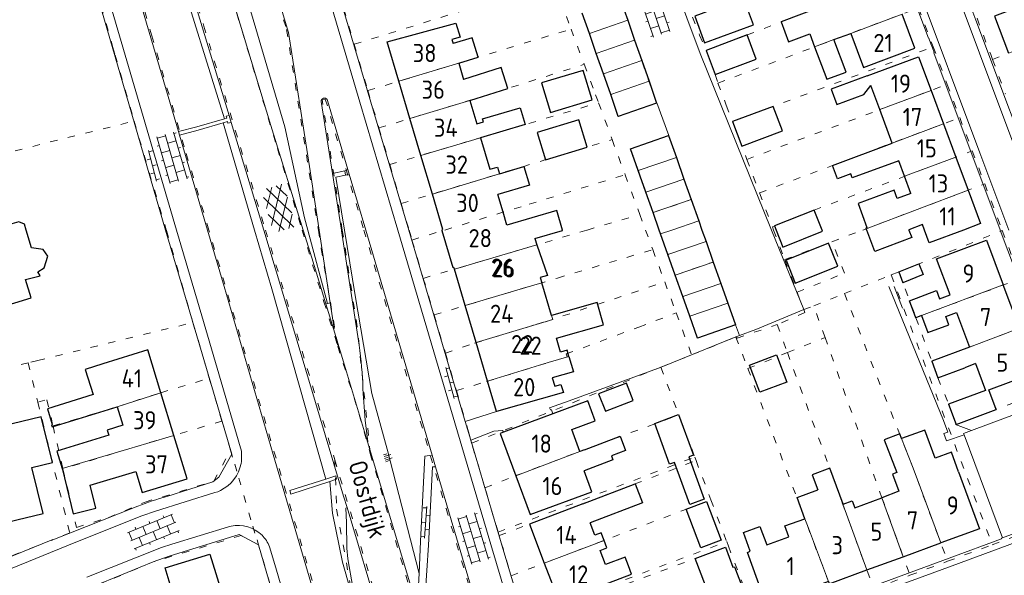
# Model space of a CAD drawing. Header units: metres. Extents: x 64961 to 73789, y 403835 to 410663.
# Tile 62 of 135: x 70460 to 70596, y 403952 to 404029. Entities that reach past the tile are written whole.
import ezdxf

# ---------------------------------------------------------------- set-up
doc = ezdxf.new("R2010")
doc.units = ezdxf.units.M
doc.linetypes.add('PERCEELGRENS', pattern=[2.5, 1, -1.5])
for name, color, linetype, lineweight in [('B-GEO-OG-GEBOUW_bijgebouw-G', 2, 'Continuous', 25), ('B-GEO-OG-GEBOUW_hoofdgebouw-G', 2, 'Continuous', 25), ('B-GEO-OG-GEBOUW_huisnr-T', 6, 'Continuous', 25), ('B-GEO-OG-GRENS_perceel-G', 253, 'PERCEELGRENS', 0), ('B-GEO-OG-HEK-G', 253, 'WZE_AFRASTERING', 0), ('B-GEO-OG-OVLIJNOBJ-G', 253, 'Continuous', 0), ('B-GEO-OG-STRAATNAAM-T', 7, 'Continuous', 35), ('B-GEO-OG-TALUD-S', 253, 'Continuous', 0), ('B-GEO-OG-TUSSENMUUR-G', 253, 'Continuous', 0), ('B-GEO-OG-VERH_gesl-S', 253, 'Continuous', 0), ('B-GEO-OG-VERH_kant-G', 253, 'Continuous', 0), ('B-GEO-OG-VERH_kntgesl-G', 253, 'Continuous', 0), ('B-GEO-OG-VERH_kntopen-G', 253, 'Continuous', 0), ('B-GEO-OG-VERH_knttegelpad-G', 253, 'Continuous', 0), ('B-GEO-OG-VERH_open-S', 253, 'Continuous', 0), ('T22', 7, 'Continuous', 0)]:
    doc.layers.add(name, color=color, linetype=linetype, lineweight=lineweight)
doc.styles.add('isocp', font='isocp.shx')
doc.linetypes.add('WZE_AFRASTERING', pattern='A,9,-1.72,[205,WZE.shx,S=0.155,R=0,X=0,Y=0],-3.28', length=14)

# ---------------------------------------------------------------- blocks, each defined once
blk = doc.blocks.new('S024')
at = {"color": 0}
for p, q in [((1.25, 1.5), (1.25, 1.2)), ((3.35, 1.5), (3.35, 1.2)), ((5.45, 1.5), (5.45, 1.2)), ((0, 1.2), (6.7, 1.2)), ((0, 0), (6.7, 0)), ((0.2, 1.2), (0.2, 0)), ((1.25, 0), (1.25, -1.2)), ((2.3, 1.2), (2.3, 0)), ((3.35, 0), (3.35, -1.2)), ((4.4, 1.2), (4.4, 0)), ((5.45, 0), (5.45, -1.2)), ((6.5, 1.2), (6.5, 0)), ((0, -1.2), (6.7, -1.2)), ((0.2, -1.2), (0.2, -1.5)), ((2.3, -1.2), (2.3, -1.5)), ((4.4, -1.2), (4.4, -1.5)), ((6.5, -1.2), (6.5, -1.5))]:
    blk.add_line(p, q, dxfattribs=at)
blk = doc.blocks.new('S014')
at = {"color": 0}
for p, q in [((0, -0.75), (4.2, 1.67)), ((0, 0.65), (1.78, 1.67)), ((5.07, -1.52), (0, 1.4)), ((1.08, -1.52), (6.15, 1.4)), ((6.15, -0.75), (1.95, 1.67)), ((6.15, 0.65), (4.37, 1.67)), ((2.64, -1.52), (0, 0)), ((3.51, -1.52), (6.15, 0))]:
    blk.add_line(p, q, dxfattribs=at)
blk = doc.blocks.new('S026')
at = {"color": 0}
for p, q in [((0, 0), (4.4, 0)), ((0.2, 0.5), (0.2, 0)), ((1.2, 0), (1.2, -0.5)), ((2.2, 0.5), (2.2, 0)), ((3.2, 0), (3.2, -0.5)), ((4.2, 0.5), (4.2, 0))]:
    blk.add_line(p, q, dxfattribs=at)
blk = doc.blocks.new('S04')
at = {"color": 0}
for p, q in [((0, 0.5), (0.5, 0.5)), ((0, 0.25), (1, 0.25)), ((0, 0), (0.5, 0)), ((0, -0.25), (1, -0.25)), ((0, -0.5), (0.5, -0.5))]:
    blk.add_line(p, q, dxfattribs=at)

msp = doc.modelspace()

# ---------------------------------------------------------------- linework, layer by layer
at = {"layer": 'B-GEO-OG-GEBOUW_bijgebouw-G'}
for points in [[(70553.318, 404029.48), (70554.661, 404025.825), (70561.411, 404028.307), (70560.051, 404032.006), (70553.318, 404029.48)], [(70561.804, 404023.577), (70560.539, 404026.904), (70554.883, 404024.754), (70556.148, 404021.427), (70561.804, 404023.577)], [(70532.221, 404020.286), (70533.453, 404016.218), (70539.195, 404017.957), (70537.964, 404022.024), (70532.221, 404020.286)], [(70558.53, 404014.947), (70559.804, 404011.58), (70565.399, 404013.697), (70564.135, 404017.04), (70558.53, 404014.947)], [(70531.623, 404013.434), (70532.764, 404009.694), (70538.492, 404011.432), (70537.349, 404015.18), (70531.623, 404013.434)], [(70570.878, 404000), (70569.783, 404002.74), (70564.308, 404000.554)], [(70564.308, 404000.554), (70564.529, 404000)], [(70564.529, 404000), (70565.472, 403997.641), (70570.947, 403999.827), (70570.878, 404000)], [(70573.037, 403995.02), (70571.769, 403998.19), (70565.912, 403995.848), (70567.18, 403992.678), (70573.037, 403995.02)], [(70581.448, 403994.217), (70584.23, 403995.339), (70584.826, 403993.861), (70582.008, 403992.724)], [(70560.877, 403981.363), (70564.611, 403982.761), (70566.032, 403979.029), (70562.287, 403977.618), (70560.877, 403981.363)], [(70540.073, 403977.4), (70541.009, 403974.993), (70544.849, 403976.487), (70543.913, 403978.893), (70540.073, 403977.4)], [(70547.799, 403973.289), (70551.09, 403974.545), (70553.132, 403968.957), (70552.494, 403968.724), (70554.629, 403962.883), (70552.639, 403962.151), (70550.513, 403967.935), (70549.856, 403967.693), (70547.799, 403973.289)], [(70552.134, 403961.479), (70554.945, 403962.547), (70556.97, 403957.236), (70554.16, 403956.165), (70552.134, 403961.479)], [(70553.389, 403954.694), (70557.556, 403956.249), (70558.595, 403953.48), (70558.807, 403953.559), (70559.76, 403951.02), (70555.382, 403949.379), (70553.389, 403954.694)]]:
    msp.add_lwpolyline(points, dxfattribs=at)
at = {"layer": 'B-GEO-OG-GEBOUW_hoofdgebouw-G'}
for points in [[(70543.087, 404031.771), (70544.078, 404028.934)], [(70571.19, 404030.95), (70565.23, 404028.715), (70566.264, 404025.957), (70569.174, 404027.049), (70569.845, 404025.26)], [(70601.679, 404032.146), (70594.661, 404029.518), (70596.581, 404024.39)], [(70538.794, 404027.086), (70537.803, 404029.923)], [(70574.818, 404027.125), (70576.582, 404022.423), (70583.665, 404025.08), (70581.901, 404029.782)], [(70510.916, 404025.946), (70520.409, 404028.551), (70520.982, 404026.615), (70519.833, 404026.275), (70520.001, 404025.707)], [(70544.078, 404028.934), (70545.04, 404026.184)], [(70539.756, 404024.336), (70538.794, 404027.086)], [(70572.508, 404026.259), (70574.818, 404027.125)], [(70512.532, 404020.517), (70510.916, 404025.946)], [(70520.795, 404023.022), (70523.475, 404023.834), (70522.662, 404026.514), (70520.001, 404025.707)], [(70545.04, 404026.184), (70546.02, 404023.379)], [(70569.845, 404025.26), (70571.523, 404020.786), (70574.186, 404021.785), (70572.508, 404026.259)], [(70540.736, 404021.531), (70539.756, 404024.336)], [(70520.795, 404023.022), (70521.463, 404020.762)], [(70546.02, 404023.379), (70547.019, 404020.522)], [(70577.093, 404021.256), (70584.177, 404023.887), (70585.898, 404019.254)], [(70522.313, 404017.884), (70527.559, 404019.537), (70526.657, 404022.398), (70521.463, 404020.762)], [(70541.735, 404018.674), (70540.736, 404021.531)], [(70514.062, 404015.373), (70512.532, 404020.517)], [(70547.019, 404020.522), (70548.069, 404017.518)], [(70577.093, 404021.256), (70572.111, 404019.406), (70572.892, 404017.303), (70576.63, 404018.692), (70577.579, 404019.946)], [(70548.069, 404017.518), (70542.785, 404015.67), (70541.735, 404018.674)], [(70578.82, 404016.604), (70577.579, 404019.946)], [(70585.898, 404019.254), (70587.603, 404014.661)], [(70522.313, 404017.884), (70523.276, 404014.628), (70524.204, 404014.902), (70524.076, 404015.333), (70529.279, 404016.871), (70529.964, 404014.552), (70523.799, 404012.73)], [(70580.531, 404011.998), (70578.82, 404016.604)], [(70515.571, 404010.298), (70514.062, 404015.373)], [(70587.603, 404014.661), (70589.314, 404010.054)], [(70523.799, 404012.73), (70525.086, 404008.376), (70526.148, 404008.69), (70526.421, 404007.768)], [(70545.532, 404008.217), (70544.488, 404011.179), (70549.727, 404013.027)], [(70549.727, 404013.027), (70550.788, 404010.018)], [(70581.436, 404009.561), (70575.03, 404007.182), (70574.825, 404007.735), (70573.015, 404007.062), (70572.329, 404008.91), (70580.531, 404011.998)], [(70517.16, 404004.957), (70515.571, 404010.298)], [(70550.788, 404010.018), (70551.841, 404007.033)], [(70582.237, 404007.404), (70581.436, 404009.561)], [(70589.314, 404010.054), (70591.01, 404005.486)], [(70526.421, 404007.768), (70529.762, 404008.755), (70530.524, 404006.176), (70526.179, 404004.892)], [(70546.585, 404005.232), (70545.532, 404008.217)], [(70551.841, 404007.033), (70552.837, 404004.207)], [(70583.112, 404005.048), (70582.237, 404007.404)], [(70547.581, 404002.406), (70546.585, 404005.232)], [(70583.112, 404005.048), (70581.237, 404004.351), (70580.816, 404005.486), (70575.847, 404003.641), (70577.066, 404000.36), (70576.927, 404000.308), (70576.974, 404000.181)], [(70591.01, 404005.486), (70592.723, 404000.874), (70590.37, 404000)], [(70518.492, 404000), (70518.488, 404000.014), (70518.619, 404000.055), (70517.16, 404004.957)], [(70526.901, 404002.449), (70526.179, 404004.892)], [(70552.837, 404004.207), (70553.873, 404001.27)], [(70527.425, 404000.676), (70526.901, 404002.449)], [(70535.095, 404000), (70534.297, 404002.705), (70527.425, 404000.676)], [(70548.43, 404000), (70547.581, 404002.406)], [(70461.171, 404000), (70460.935, 404000.787), (70460.143, 404001.109), (70457.599, 404000.397), (70457.04, 404002.263), (70453.176, 404001.105), (70453.232, 404000.918), (70450.168, 404000)], [(70553.873, 404001.27), (70554.321, 404000)], [(70448.893, 403999.618), (70449.636, 403997.136), (70451.289, 403997.631), (70451.917, 403995.537), (70452.388, 403995.679), (70453.76, 403991.101), (70456.53, 403991.931), (70457.324, 403989.283), (70461.841, 403990.637), (70461.086, 403993.154), (70463.077, 403993.666), (70462.778, 403994.248), (70463.65, 403994.765), (70464.163, 403996.368), (70463.487, 403997.291), (70461.901, 403997.56), (70461.171, 404000)], [(70518.525, 403999.89), (70518.492, 404000)], [(70520.187, 403994.592), (70520.123, 403994.808), (70520.03, 403994.79), (70518.525, 403999.89)], [(70531.265, 403998.811), (70535.111, 403999.946), (70535.095, 404000)], [(70548.617, 403999.469), (70548.43, 404000)], [(70554.321, 404000), (70554.878, 403998.419)], [(70577.041, 404000), (70576.974, 404000.181)], [(70582.837, 404000), (70583.228, 403998.983), (70578.146, 403997.028), (70577.041, 404000)], [(70584.987, 404000), (70584.706, 404000.756), (70582.825, 404000.031), (70582.837, 404000)], [(70590.37, 404000), (70585.639, 403998.243), (70584.987, 404000)], [(70531.265, 403998.811), (70531.565, 403997.953)], [(70549.622, 403996.618), (70548.617, 403999.469)], [(70554.878, 403998.419), (70555.878, 403995.585)], [(70584.57, 403988.19), (70583.813, 403987.905), (70582.938, 403990.242), (70586.655, 403991.635), (70587.078, 403990.506), (70588.512, 403991.044), (70586.647, 403996.022), (70593.54, 403998.605), (70595.858, 403992.419)], [(70531.565, 403997.953), (70533.04, 403993.732), (70532.031, 403993.437), (70532.241, 403992.727)], [(70550.621, 403993.784), (70549.622, 403996.618)], [(70555.878, 403995.585), (70556.919, 403992.632)], [(70521.676, 403989.572), (70520.187, 403994.592)], [(70581.448, 403994.217), (70582.008, 403992.724)], [(70551.663, 403990.831), (70550.621, 403993.784)], [(70533.576, 403988.211), (70532.241, 403992.727)], [(70556.919, 403992.632), (70557.879, 403989.909)], [(70598.096, 403986.447), (70595.858, 403992.419)], [(70552.623, 403988.108), (70551.663, 403990.831)], [(70523.19, 403984.468), (70521.676, 403989.572)], [(70535.981, 403982.565), (70535.726, 403983.427), (70534.811, 403983.166), (70534.263, 403985.09), (70540.746, 403986.935), (70539.872, 403990.003), (70533.576, 403988.211)], [(70557.879, 403989.909), (70558.929, 403986.932)], [(70558.929, 403986.932), (70553.689, 403985.084), (70552.623, 403988.108)], [(70584.57, 403988.19), (70585.446, 403985.853), (70588.349, 403986.94), (70587.926, 403988.069), (70589.402, 403988.622), (70591.188, 403983.858)], [(70589.358, 403973.185), (70594.864, 403975.248), (70593.852, 403977.949), (70600.365, 403980.39), (70598.096, 403986.447)], [(70479.729, 403977.56), (70477.929, 403983.456), (70471.753, 403981.535)], [(70524.77, 403979.141), (70523.19, 403984.468)], [(70591.188, 403983.858), (70585.987, 403981.909), (70586.842, 403979.627), (70590.53, 403981.009)], [(70535.981, 403982.565), (70536.605, 403980.456), (70533.685, 403979.593), (70534.025, 403978.443), (70534.882, 403978.697), (70535.21, 403977.588), (70526.01, 403974.96)], [(70471.753, 403981.535), (70469.32, 403980.778), (70470.396, 403977.317)], [(70592.013, 403981.564), (70593.396, 403977.873), (70588.315, 403975.969), (70589.358, 403973.185)], [(70592.013, 403981.564), (70590.53, 403981.009)], [(70526.01, 403974.96), (70524.77, 403979.141)], [(70470.396, 403977.317), (70464.087, 403975.355), (70464.77, 403973.159), (70464.665, 403973.126), (70464.755, 403972.84), (70473.712, 403975.626)], [(70481.53, 403971.659), (70479.729, 403977.56)], [(70473.712, 403975.626), (70474.508, 403973.067), (70472.35, 403972.395), (70472.564, 403971.708), (70465.383, 403969.486), (70466.11, 403967.103)], [(70537.487, 403969.463), (70536.368, 403972.493), (70539.613, 403973.691), (70538.608, 403976.413), (70533.77, 403974.627)], [(70456.213, 403959.169), (70463.513, 403960.899), (70461.962, 403967.227), (70464.8, 403967.93), (70463.254, 403974.231), (70457.915, 403972.936), (70458.488, 403970.541), (70453.718, 403969.384)], [(70533.77, 403974.627), (70526.971, 403972.117)], [(70466.11, 403967.103), (70466.152, 403966.964), (70467.645, 403960.83), (70470.769, 403961.622), (70469.995, 403964.817), (70476.277, 403966.697), (70477.158, 403963.804), (70483.354, 403965.685), (70481.53, 403971.659)], [(70526.971, 403972.117), (70526.501, 403971.944), (70528.654, 403966.113)], [(70538.112, 403969.694), (70543.065, 403971.578), (70543.798, 403969.589), (70541.835, 403968.845), (70542.036, 403968.3), (70538.062, 403966.793)], [(70581.828, 403971.232), (70581.573, 403971.879), (70579.429, 403971.034), (70581.192, 403966.563)], [(70589.694, 403966.641), (70588.703, 403969.356), (70586.458, 403968.536), (70585.045, 403972.407), (70581.828, 403971.232)], [(70538.112, 403969.694), (70537.487, 403969.463)], [(70573.799, 403962.187), (70571.952, 403967.133), (70569.504, 403966.24), (70570.269, 403964.143)], [(70528.654, 403966.113), (70530.634, 403960.749), (70539.134, 403963.887), (70538.062, 403966.793)], [(70581.192, 403966.563), (70580.585, 403966.338), (70581.447, 403963.973), (70579.122, 403963.062)], [(70589.694, 403966.641), (70592.566, 403958.772), (70587.24, 403956.828)], [(70537.895, 403962.241), (70545.122, 403964.996), (70546.125, 403962.363), (70538.899, 403959.608)], [(70568.503, 403960.178), (70567.433, 403963.107), (70570.269, 403964.143)], [(70573.799, 403962.187), (70575.037, 403962.637), (70575.38, 403961.697), (70579.122, 403963.062)], [(70537.895, 403962.241), (70530.533, 403959.435), (70532.584, 403954.054)], [(70540.816, 403957.18), (70540.42, 403958.219), (70539.554, 403957.89), (70538.899, 403959.608)], [(70571.74, 403951.527), (70563.183, 403948.405), (70560.581, 403955.536), (70560.98, 403955.682), (70560.036, 403958.271), (70562.314, 403959.102), (70563.239, 403956.567), (70566.291, 403957.681), (70565.747, 403959.173), (70568.503, 403960.178)], [(70541.008, 403953.857), (70540.263, 403955.813), (70541.2, 403956.171), (70540.816, 403957.18)], [(70582.056, 403954.936), (70587.24, 403956.828)], [(70470.568, 403947.417), (70470.558, 403947.45), (70481.168, 403950.631), (70480.323, 403953.411), (70486.504, 403955.275), (70488.316, 403949.34)], [(70544.169, 403953.698), (70543.715, 403954.889), (70541.008, 403953.857)], [(70577.041, 403953.107), (70582.056, 403954.936)], [(70532.584, 403954.054), (70534.627, 403948.696), (70544.623, 403952.507), (70544.169, 403953.698)], [(70571.74, 403951.527), (70571.854, 403951.214), (70577.041, 403953.107)]]:
    msp.add_lwpolyline(points, dxfattribs=at)
at = {"layer": 'B-GEO-OG-GRENS_perceel-G'}
for points in [[(70478.49, 404026.765), (70464.731, 404073.789), (70458.649, 404106.008), (70453.711, 404131.718), (70454.33, 404131.884)], [(70454.33, 404131.884), (70464.576, 404097.879), (70485.65, 404028.135)], [(70470.143, 404096.547), (70482.904, 404070.092), (70486.7, 404062.071), (70488.697, 404055.333), (70497.067, 404027.64), (70501.439, 404000)], [(70470.143, 404096.547), (70487.316, 404039.424), (70495.798, 404011.253), (70499.206, 404000)], [(70501.386, 404042.525), (70506.374, 404025.624)], [(70469.413, 404038.071), (70473.125, 404025.194), (70473.429, 404024.138)], [(70554.883, 404024.754), (70560.539, 404026.904), (70565.23, 404028.715), (70582.461, 404035.178)], [(70506.374, 404025.624), (70533.886, 404034.149)], [(70533.886, 404034.149), (70536.282, 404027.718)], [(70594.366, 404023.525), (70622.761, 404034.612)], [(70537.803, 404029.923), (70542.785, 404015.67), (70548.069, 404017.518), (70543.087, 404031.771)], [(70556.512, 404020.259), (70584.169, 404030.633)], [(70584.169, 404030.633), (70586.183, 404025.273)], [(70485.65, 404028.135), (70494.152, 404000)], [(70553.035, 404029.374), (70553.99, 404026.871), (70554.883, 404024.754)], [(70592.23, 404029.198), (70594.116, 404024.192), (70594.366, 404023.525)], [(70486.341, 404000), (70482.964, 404011.473), (70478.49, 404026.765)], [(70508.263, 404019.222), (70536.282, 404027.718)], [(70536.282, 404027.718), (70538.093, 404022.856)], [(70506.374, 404025.624), (70508.263, 404019.222)], [(70473.429, 404024.138), (70476.054, 404015.028)], [(70554.883, 404024.754), (70556.148, 404021.427), (70556.512, 404020.259)], [(70558.53, 404014.947), (70586.183, 404025.273)], [(70586.183, 404025.273), (70588.131, 404020.09)], [(70509.784, 404014.071), (70523.295, 404018.183), (70538.093, 404022.856)], [(70538.093, 404022.856), (70539.662, 404018.645), (70540.069, 404017.54)], [(70594.366, 404023.525), (70596.142, 404018.796)], [(70556.512, 404020.259), (70557.675, 404017.209), (70558.53, 404014.947)], [(70560.499, 404009.744), (70588.131, 404020.09)], [(70588.131, 404020.09), (70589.853, 404015.508)], [(70508.263, 404019.222), (70509.784, 404014.071)], [(70504.74, 404000), (70501.974, 404017.982), (70502.399, 404018.067), (70507.721, 404000)], [(70511.272, 404009.027), (70540.069, 404017.54)], [(70540.069, 404017.54), (70541.937, 404012.478)], [(70432.962, 404004.262), (70476.054, 404015.028)], [(70476.054, 404015.028), (70476.716, 404012.73), (70480.478, 404000)], [(70558.53, 404014.947), (70560.499, 404009.744)], [(70562.25, 404005.115), (70589.853, 404015.508)], [(70589.853, 404015.508), (70591.583, 404010.904)], [(70509.784, 404014.071), (70511.272, 404009.027)], [(70512.859, 404003.652), (70541.937, 404012.478)], [(70541.937, 404012.478), (70543.727, 404007.629)], [(70552.837, 404004.207), (70549.727, 404013.027), (70544.488, 404011.179), (70547.581, 404002.406)], [(70564.019, 404000.438), (70569.784, 404002.74), (70591.583, 404010.904)], [(70591.583, 404010.904), (70593.295, 404006.35)], [(70560.499, 404009.744), (70562.25, 404005.115)], [(70511.272, 404009.027), (70512.859, 404003.652)], [(70518.886, 404000), (70530.498, 404003.548), (70543.727, 404007.629)], [(70543.727, 404007.629), (70545.751, 404002.144)], [(70562.25, 404005.115), (70564.019, 404000.438)], [(70576.5, 404000), (70593.295, 404006.35)], [(70593.295, 404006.35), (70595.682, 404000)], [(70547.581, 404002.406), (70552.837, 404004.207)], [(70552.837, 404004.207), (70554.321, 404000)], [(70512.859, 404003.652), (70513.937, 404000)], [(70547.581, 404002.406), (70548.43, 404000)], [(70538.494, 404000), (70545.751, 404002.144)], [(70545.751, 404002.144), (70546.543, 404000)], [(70480.478, 404000), (70480.496, 403999.939)], [(70480.496, 403999.939), (70484.146, 403987.235)], [(70504.108, 403939.665), (70497.016, 403963.732), (70486.341, 404000)], [(70494.152, 404000), (70497.751, 403988.089), (70503.698, 403968.309)], [(70499.206, 404000), (70502.2, 403990.112), (70504.117, 403983.985)], [(70501.439, 404000), (70501.846, 403997.429), (70504.117, 403983.985)], [(70508.601, 403969.185), (70506.793, 403986.653), (70504.74, 404000)], [(70507.721, 404000), (70519.045, 403961.562), (70527.114, 403934.585), (70528.568, 403927.183), (70531.975, 403915.396), (70540.789, 403886.191), (70541.55, 403882.633), (70544.718, 403859.879)], [(70513.937, 404000), (70514.346, 403998.613)], [(70514.346, 403998.613), (70518.886, 404000)], [(70515.906, 403993.327), (70538.494, 404000)], [(70546.543, 404000), (70547.543, 403997.29)], [(70548.43, 404000), (70550.622, 403993.784)], [(70554.321, 404000), (70555.878, 403995.585)], [(70564.019, 404000.438), (70564.185, 404000)], [(70564.185, 404000), (70565.73, 403995.916)], [(70572.228, 403998.385), (70576.5, 404000)], [(70581.448, 403994.217), (70595.715, 403999.913)], [(70595.682, 404000), (70595.715, 403999.913)], [(70595.715, 403999.913), (70598.201, 403993.297)], [(70514.346, 403998.613), (70515.906, 403993.327)], [(70565.73, 403995.916), (70572.228, 403998.385)], [(70567.428, 403991.43), (70573.965, 403994.044), (70572.228, 403998.385)], [(70517.392, 403988.292), (70534.399, 403993.372), (70547.543, 403997.29)], [(70547.543, 403997.29), (70549.188, 403992.831)], [(70550.622, 403993.784), (70555.878, 403995.585)], [(70550.622, 403993.784), (70553.689, 403985.084), (70558.929, 403986.932), (70555.878, 403995.585)], [(70565.73, 403995.916), (70567.428, 403991.43)], [(70580.413, 403993.803), (70581.448, 403994.217)], [(70581.448, 403994.217), (70583.813, 403987.905)], [(70515.906, 403993.327), (70517.392, 403988.292)], [(70518.947, 403983.024), (70522.953, 403984.397), (70531.539, 403986.988), (70532.766, 403987.351), (70549.188, 403992.831)], [(70549.188, 403992.831), (70550.765, 403988.559)], [(70573.948, 403991.222), (70580.413, 403993.803)], [(70580.413, 403993.803), (70589.165, 403970.402), (70594.331, 403956.588)], [(70583.813, 403987.905), (70598.201, 403993.297)], [(70567.428, 403991.43), (70568.342, 403989.013)], [(70569.718, 403989.533), (70573.948, 403991.222)], [(70573.948, 403991.222), (70583.353, 403967.363), (70583.961, 403965.697), (70588.175, 403954.299)], [(70568.342, 403989.013), (70568.498, 403988.601), (70564.691, 403986.944)], [(70568.342, 403989.013), (70569.718, 403989.533)], [(70571.287, 403985.186), (70569.718, 403989.533)], [(70517.392, 403988.292), (70518.947, 403983.024)], [(70520.473, 403977.851), (70524.613, 403979.092), (70533.102, 403981.714), (70535.721, 403982.488), (70535.6, 403982.896), (70545.629, 403986.62), (70550.765, 403988.559)], [(70550.765, 403988.559), (70552.898, 403982.779)], [(70583.813, 403987.905), (70585.987, 403981.909)], [(70462.769, 403981.997), (70484.146, 403987.235)], [(70484.146, 403987.235), (70486.41, 403979.55)], [(70558.996, 403985.231), (70559.12, 403985.281), (70559.149, 403985.095), (70564.691, 403986.944)], [(70564.691, 403986.944), (70566.097, 403983.093)], [(70585.987, 403981.909), (70600.445, 403987.327)], [(70552.898, 403982.779), (70558.996, 403985.231)], [(70558.996, 403985.231), (70560.642, 403980.893)], [(70566.097, 403983.093), (70571.287, 403985.186)], [(70571.287, 403985.186), (70579.122, 403963.062), (70582.983, 403952.368)], [(70504.117, 403983.985), (70507.071, 403974.544), (70508.601, 403969.185)], [(70462.769, 403981.997), (70461.429, 403981.669)], [(70518.947, 403983.024), (70520.473, 403977.851)], [(70548.646, 403981.069), (70552.898, 403982.779)], [(70560.642, 403980.893), (70566.097, 403983.093)], [(70566.097, 403983.093), (70571.949, 403967.059), (70577.988, 403950.511)], [(70461.429, 403981.669), (70451.37, 403979.205)], [(70461.429, 403981.669), (70462.753, 403976.271)], [(70522.572, 403970.582), (70548.646, 403981.069)], [(70548.646, 403981.069), (70551.136, 403974.475)], [(70560.642, 403980.893), (70568.503, 403960.178), (70568.85, 403959.228), (70571.74, 403951.527), (70572.813, 403948.587)], [(70585.987, 403981.909), (70586.842, 403979.627), (70588.315, 403975.969), (70589.358, 403973.185), (70603.738, 403978.573)], [(70464.866, 403972.966), (70473.568, 403975.581), (70479.728, 403977.56), (70486.41, 403979.55)], [(70488.156, 403973.639), (70486.41, 403979.55)], [(70462.753, 403976.271), (70464.026, 403976.583)], [(70464.026, 403976.583), (70464.866, 403972.966)], [(70520.473, 403977.851), (70522.056, 403972.486), (70522.438, 403971.03)], [(70462.753, 403976.271), (70467.177, 403958.238), (70457.4, 403954.326)], [(70524.409, 403964.42), (70528.681, 403966.123), (70537.487, 403969.463), (70551.136, 403974.475)], [(70551.136, 403974.475), (70553.325, 403968.677)], [(70464.866, 403972.966), (70466.238, 403967.056)], [(70488.156, 403973.639), (70481.531, 403971.659), (70475.323, 403969.825), (70473.293, 403969.196), (70466.238, 403967.056)], [(70489.343, 403969.642), (70488.156, 403973.639)], [(70522.572, 403970.582), (70522.438, 403971.03)], [(70524.409, 403964.42), (70522.572, 403970.582)], [(70466.238, 403967.056), (70468.112, 403958.984), (70472.453, 403960.298), (70477.551, 403962.477), (70487.027, 403965.337), (70489.343, 403969.642)], [(70489.343, 403969.642), (70489.917, 403967.71), (70490.467, 403965.788), (70492.399, 403959.16), (70492.985, 403957.247), (70493.189, 403956.556)], [(70508.601, 403969.185), (70514.373, 403949.314), (70517.014, 403939.895), (70524.592, 403913.87), (70532.725, 403885.988), (70540.274, 403859.879)], [(70526.227, 403958.324), (70553.325, 403968.677)], [(70553.325, 403968.677), (70553.508, 403968.194)], [(70503.698, 403968.309), (70509.394, 403949.361), (70509.635, 403948.531)], [(70503.698, 403968.309), (70503.952, 403961.489), (70506.971, 403944.967), (70507.657, 403941.298)], [(70526.369, 403957.847), (70553.508, 403968.194)], [(70553.508, 403968.194), (70555.553, 403962.778)], [(70526.227, 403958.324), (70524.409, 403964.42)], [(70528.012, 403952.317), (70555.553, 403962.778)], [(70555.553, 403962.778), (70557.729, 403957.013)], [(70594.331, 403956.588), (70607.244, 403961.39)], [(70493.189, 403956.556), (70490.809, 403957.85), (70478.825, 403954.268), (70470.045, 403950.64)], [(70526.369, 403957.847), (70526.227, 403958.324)], [(70526.662, 403956.866), (70526.369, 403957.847)], [(70494.753, 403951.23), (70493.189, 403956.556)], [(70526.662, 403956.866), (70528.012, 403952.317)], [(70529.734, 403946.517), (70557.729, 403957.013)], [(70529.907, 403945.933), (70557.961, 403956.4)], [(70557.729, 403957.013), (70557.961, 403956.4)], [(70557.961, 403956.4), (70560.211, 403950.441)], [(70588.175, 403954.299), (70594.331, 403956.588)], [(70582.983, 403952.368), (70588.175, 403954.299)], [(70577.988, 403950.511), (70582.983, 403952.368)]]:
    msp.add_lwpolyline(points, dxfattribs=at)
at = {"layer": 'B-GEO-OG-HEK-G'}
msp.add_lwpolyline([(70580.83, 403992.203), (70581.982, 403989.195)], dxfattribs=at)
at = {"layer": 'B-GEO-OG-OVLIJNOBJ-G'}
for points in [[(70488.523, 404015.349), (70481.754, 404037.067), (70474.841, 404060.046)], [(70499.988, 404000), (70499.532, 404001.7), (70496.841, 404014.242), (70492.215, 404029.817), (70486.644, 404046.741), (70482.969, 404059.483)], [(70488.523, 404015.349), (70484.711, 404014.233), (70482.163, 404013.586)], [(70482.31, 404013.086), (70484.868, 404013.77), (70488.302, 404014.775)], [(70488.302, 404014.775), (70488.917, 404014.955), (70488.986, 404014.717), (70489.428, 404014.845)], [(70492.636, 404000), (70488.302, 404014.775)], [(70489.143, 404015.786), (70488.739, 404015.684), (70488.808, 404015.433), (70488.523, 404015.349)], [(70503.397, 404007.816), (70505.079, 404008.172)], [(70505.079, 404008.172), (70505.174, 404007.553)], [(70505.027, 404000), (70503.842, 404007.29), (70505.174, 404007.553)], [(70502.489, 403965.651), (70495.016, 403991.884), (70492.636, 404000)], [(70502.706, 403989.877), (70499.988, 404000)], [(70515.34, 403952.612), (70510.946, 403969.75), (70508.824, 403977.45), (70506.495, 403990.974), (70505.027, 404000)], [(70503.042, 403965.314), (70503.964, 403965.611), (70503.828, 403966.079), (70502.489, 403965.651)], [(70502.489, 403965.651), (70497.512, 403964.061), (70497.647, 403963.577), (70503.042, 403965.314)], [(70506.879, 403946.721), (70504.779, 403954.183), (70503.368, 403960.945), (70503.042, 403965.314)]]:
    msp.add_lwpolyline(points, dxfattribs=at)
at = {"layer": 'B-GEO-OG-TUSSENMUUR-G'}
for points in [[(70574.818, 404027.125), (70581.901, 404029.782)], [(70538.794, 404027.086), (70544.078, 404028.934)], [(70539.756, 404024.336), (70545.04, 404026.184)], [(70569.845, 404025.26), (70572.508, 404026.259)], [(70512.532, 404020.517), (70520.795, 404023.022)], [(70540.736, 404021.531), (70546.02, 404023.379)], [(70541.735, 404018.674), (70547.019, 404020.522)], [(70578.82, 404016.604), (70585.898, 404019.254)], [(70514.062, 404015.373), (70522.313, 404017.884)], [(70580.531, 404011.998), (70587.603, 404014.661)], [(70515.571, 404010.298), (70523.799, 404012.73)], [(70545.532, 404008.217), (70550.788, 404010.018)], [(70582.237, 404007.404), (70589.314, 404010.054)], [(70517.16, 404004.957), (70526.421, 404007.768)], [(70546.585, 404005.232), (70551.841, 404007.033)], [(70591.01, 404005.486), (70576.974, 404000.181)], [(70547.581, 404002.406), (70552.837, 404004.207)], [(70550.167, 404000), (70553.873, 404001.27)], [(70548.617, 403999.469), (70550.167, 404000)], [(70549.622, 403996.618), (70554.878, 403998.419)], [(70520.187, 403994.592), (70531.565, 403997.953)], [(70550.621, 403993.784), (70555.878, 403995.585)], [(70521.676, 403989.572), (70530.037, 403992.069)], [(70532.241, 403992.727), (70530.037, 403992.069)], [(70551.663, 403990.831), (70556.919, 403992.632)], [(70584.57, 403988.19), (70595.858, 403992.419)], [(70552.623, 403988.108), (70557.879, 403989.909)], [(70523.19, 403984.468), (70533.745, 403987.64)], [(70533.745, 403987.64), (70533.576, 403988.211)], [(70591.188, 403983.858), (70598.096, 403986.447)], [(70524.77, 403979.141), (70533.102, 403981.714), (70535.981, 403982.565)], [(70473.712, 403975.627), (70479.729, 403977.56)], [(70475.323, 403969.825), (70481.53, 403971.659)], [(70583.353, 403967.363), (70581.828, 403971.232)], [(70475.323, 403969.825), (70466.11, 403967.103)], [(70528.654, 403966.113), (70537.487, 403969.463)], [(70583.353, 403967.363), (70583.961, 403965.697)], [(70583.961, 403965.699), (70587.24, 403956.828)], [(70579.122, 403963.062), (70582.056, 403954.936)], [(70573.799, 403962.187), (70573.736, 403962.162), (70577.041, 403953.107)], [(70571.74, 403951.527), (70568.85, 403959.228), (70568.503, 403960.178)], [(70532.584, 403954.054), (70540.816, 403957.18)]]:
    msp.add_lwpolyline(points, dxfattribs=at)
at = {"layer": 'B-GEO-OG-VERH_kant-G'}
msp.add_lwpolyline([(70548.069, 404017.518), (70548.081, 404017.522), (70549.752, 404013.036), (70549.727, 404013.027)], dxfattribs=at)
at = {"layer": 'B-GEO-OG-VERH_kntgesl-G'}
for points in [[(70475.753, 404060.339), (70476.544, 404057.728), (70483.49, 404034.409), (70489.143, 404015.786)], [(70481.66, 404059.027), (70481.569, 404058.804), (70487.955, 404037.395), (70494.881, 404014.404), (70499.338, 404000)], [(70489.143, 404015.786), (70489.428, 404014.845)], [(70489.428, 404014.845), (70493.908, 404000)], [(70493.908, 404000), (70497.187, 403989.137), (70504.924, 403963.276), (70505.411, 403961.741)], [(70499.338, 404000), (70500.524, 403996.168), (70502.454, 403989.826)], [(70502.454, 403989.826), (70502.706, 403989.877)], [(70502.454, 403989.826), (70503.506, 403986.37)], [(70502.706, 403989.877), (70503.079, 403989.952)], [(70508.211, 403970.765), (70504.893, 403981.813), (70503.506, 403986.37)], [(70508.211, 403970.765), (70514.868, 403948.561)], [(70509.966, 403946.471), (70505.411, 403961.741)]]:
    msp.add_lwpolyline(points, dxfattribs=at)
at = {"layer": 'B-GEO-OG-VERH_kntopen-G'}
for points in [[(70534.05, 404079.579), (70539.929, 404063.247), (70541.544, 404059.271), (70545.912, 404046.793), (70550.4, 404034.227), (70554.08, 404024.354), (70563.914, 404000)], [(70601.738, 404000), (70597.045, 404012.5), (70588.121, 404036.333), (70579.344, 404059.689), (70572.847, 404077.054)], [(70596.636, 404000), (70592.637, 404010.65), (70575.061, 404057.573), (70568.359, 404075.419)], [(70493.904, 404062.205), (70500.935, 404038.671), (70507.181, 404017.637), (70512.398, 404000)], [(70501.54, 404000), (70500.198, 404008.758), (70497.317, 404027.231), (70492.268, 404044.067), (70487.198, 404060.834)], [(70482.163, 404013.586), (70473.131, 404044.281), (70469.08, 404058.195)], [(70481.891, 404000), (70466.155, 404053.614), (70465.941, 404054.188), (70465.769, 404054.549), (70465.571, 404054.897)], [(70503.397, 404007.816), (70501.84, 404017.737), (70501.85, 404017.846)], [(70502.72, 404017.869), (70505.52, 404008.335)], [(70482.31, 404013.086), (70482.163, 404013.586)], [(70482.31, 404013.086), (70486.155, 404000)], [(70504.625, 404000), (70503.397, 404007.816)], [(70505.52, 404008.335), (70505.704, 404007.707)], [(70505.704, 404007.707), (70507.972, 404000)], [(70490.727, 403969.956), (70485.366, 403988.16), (70481.891, 404000)], [(70486.155, 404000), (70488.448, 403992.197), (70495.209, 403969.052), (70500.619, 403950.613), (70506.34, 403931.008), (70513.692, 403906.084)], [(70503.079, 403989.952), (70501.54, 404000)], [(70507.083, 403984.11), (70504.641, 403999.895), (70504.625, 404000)], [(70507.972, 404000), (70517.117, 403968.922)], [(70512.398, 404000), (70525.227, 403956.634), (70531.05, 403937.019), (70531.555, 403935.886)], [(70563.914, 404000), (70568.348, 403989.018), (70561.745, 403986.279), (70559.499, 403985.428)], [(70580.092, 403992.194), (70587.615, 403973.739)], [(70503.506, 403986.37), (70503.623, 403986.398), (70503.079, 403989.952)], [(70535.591, 403934.117), (70535.97, 403934.201), (70536.339, 403934.321), (70536.453, 403934.37), (70560.616, 403943.318), (70588.819, 403953.697), (70606.8, 403960.352), (70675.867, 403985.953)], [(70536.013, 403976.426), (70548.685, 403981.099), (70559.007, 403985.242), (70559.499, 403985.428)], [(70507.587, 403978.11), (70507.909, 403973.778), (70508.247, 403970.778), (70508.211, 403970.765)], [(70591.461, 403972.352), (70597.771, 403974.704), (70603.983, 403976.982)], [(70536.013, 403976.426), (70533.316, 403975.464), (70533.427, 403975.181), (70533.562, 403975.215), (70533.77, 403974.627)], [(70526.01, 403974.96), (70521.691, 403973.583)], [(70522.438, 403971.03), (70525.63, 403972.243), (70526.841, 403972.352), (70526.971, 403972.117)], [(70590.458, 403971.731), (70590.377, 403971.948), (70591.461, 403972.352)], [(70595.741, 403957.538), (70590.458, 403971.731)], [(70517.117, 403968.922), (70516.138, 403968.789), (70515.539, 403957.092), (70515.34, 403952.612)], [(70517.117, 403968.922), (70517.583, 403967.341)], [(70527.405, 403933.785), (70527.24, 403933.816), (70524.149, 403937.925), (70520.162, 403943.138), (70517.121, 403946.903), (70516.481, 403947.765), (70516.177, 403948.32), (70516.132, 403948.75), (70516.148, 403949.516), (70516.615, 403956.544), (70517.184, 403967.344), (70517.583, 403967.341)], [(70517.583, 403967.341), (70527.32, 403934.381), (70527.405, 403933.785)], [(70487.943, 403964.07), (70487.568, 403963.906), (70487.182, 403963.772), (70478.997, 403961.215), (70477.106, 403960.553), (70467.789, 403956.854), (70432.541, 403942.473)], [(70506.879, 403946.721), (70505.487, 403954.662), (70505.386, 403956.104), (70505.318, 403959.646), (70505.206, 403961.631), (70505.411, 403961.741)], [(70595.741, 403957.538), (70608.474, 403962.261)], [(70469.514, 403952.116), (70479.814, 403956.187), (70481.254, 403956.684), (70489.055, 403959.068), (70489.404, 403959.157)], [(70595.6, 403957.486), (70595.741, 403957.538)], [(70494.715, 403956.311), (70495.464, 403953.837), (70504.72, 403922.172), (70512.915, 403894.23)], [(70515.34, 403952.612), (70515.258, 403951.014), (70514.868, 403948.561)]]:
    msp.add_lwpolyline(points, dxfattribs=at)
for points in [[(70501.85, 404017.846, -0.7827585), (70502.72, 404017.869)], [(70507.083, 403984.11, -0.0236677), (70507.587, 403978.11)], [(70490.727, 403969.956, -0.1041065), (70490.786, 403967.814)], [(70490.786, 403967.814, -0.2390985), (70487.943, 403964.07)], [(70489.404, 403959.157, -0.2543034), (70493.674, 403957.897)], [(70493.674, 403957.897, -0.103067), (70494.715, 403956.311)]]:
    msp.add_lwpolyline(points, format="xyb", dxfattribs=at)
at = {"layer": 'B-GEO-OG-VERH_knttegelpad-G'}
for points in [[(70534.05, 404079.579), (70544.155, 404081.517), (70561.137, 404084.728), (70564.293, 404083.237), (70567.518, 404074.491), (70585.547, 404026.449), (70585.586, 404026.456), (70585.861, 404025.684), (70586.079, 404025.129), (70586.319, 404024.484), (70586.275, 404024.458), (70595.4, 404000.028), (70595.411, 404000)], [(70533.352, 404072.402), (70522.234, 404068.445), (70496.137, 404059.269), (70500.154, 404045.844), (70500.297, 404045.881), (70513.901, 404000)], [(70580.012, 404061.338), (70580.027, 404061.302), (70579.947, 404061.261), (70587.933, 404040.043), (70592.053, 404028.964), (70601.509, 404003.851), (70601.814, 404002.985), (70602.938, 404000)], [(70480.39, 404000), (70474.884, 404018.834), (70469.026, 404039.089), (70465.092, 404052.597)], [(70505.079, 404008.172), (70505.52, 404008.335)], [(70505.174, 404007.553), (70505.704, 404007.707)], [(70480.565, 403963.26), (70486.894, 403965.244), (70487.714, 403965.912), (70489.517, 403969.085), (70482.159, 403993.95), (70480.39, 404000)], [(70513.901, 404000), (70515.441, 403994.807), (70521.691, 403973.583)], [(70595.411, 404000), (70604.023, 403977.157)], [(70522.438, 403971.03), (70521.691, 403973.583)], [(70590.458, 403971.731), (70588.012, 403970.912), (70587.655, 403971.916), (70588.223, 403972.104), (70587.615, 403973.739)], [(70589.265, 403973.15), (70589.358, 403973.185)], [(70591.461, 403972.352), (70589.265, 403973.15)], [(70546.457, 403939.235), (70535.461, 403935.182), (70532.801, 403936.185), (70526.661, 403956.866), (70522.438, 403971.03)], [(70476.562, 403961.896), (70464.625, 403957.192), (70464.593, 403957.238), (70450.458, 403951.468), (70437.602, 403946.244), (70437.447, 403946.444), (70431.834, 403944.012)], [(70469.7, 403950.531), (70478.661, 403954.247), (70480.886, 403954.998), (70490.533, 403957.982), (70493.202, 403956.571), (70497.293, 403942.521), (70497.381, 403942.302), (70503.325, 403921.875), (70509.97, 403899.209), (70511.653, 403893.506), (70508.943, 403889.221), (70434.796, 403871.64), (70434.867, 403871.345), (70408.222, 403865.083), (70388.345, 403860.378), (70388.311, 403860.526), (70386.351, 403860.057), (70386.382, 403859.934), (70386.149, 403859.879)], [(70558.611, 403943.762), (70559.821, 403944.216), (70588.379, 403954.727), (70595.62, 403957.418), (70595.6, 403957.486)]]:
    msp.add_lwpolyline(points, dxfattribs=at)
msp.add_lwpolyline([(70476.562, 403961.896, -0.0244517), (70480.565, 403963.26)], format="xyb", dxfattribs=at)
at = {"layer": 'T22'}
msp.add_lwpolyline([(70558.929, 403986.932), (70559.499, 403985.428)], dxfattribs=at)

# ---------------------------------------------------------------- block references
at = {"layer": 'B-GEO-OG-TALUD-S', "rotation": 18.27831777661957}
msp.add_blockref('S04', (70510.577, 403968.504), dxfattribs=at)
at = {"layer": 'B-GEO-OG-VERH_gesl-S', "rotation": 286.1342045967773}
msp.add_blockref('S014', (70495.023, 404005.923), dxfattribs=at)
at = {"layer": 'B-GEO-OG-VERH_open-S'}
for name, p, rotation in [('S024', (70546.61, 404033.344), 288.7248680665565), ('S024', (70482.185, 404006.746), 105.9532618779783), ('S026', (70478.04, 404010.986), 284.2447424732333), ('S026', (70519.03, 403981.034), 284.7173111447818), ('S026', (70516.084, 403957.473), 85.81229548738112), ('S024', (70475.582, 403957.13), 22.33338843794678), ('S024', (70523.728, 403954.234), 106.4962242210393)]:
    msp.add_blockref(name, p, dxfattribs=dict(at, rotation=rotation))

# ---------------------------------------------------------------- texts
at = {"layer": 'B-GEO-OG-GEBOUW_huisnr-T', "style": 'isocp'}
for s, p in [('21', (70577.941, 404024.556)), ('38', (70514.455, 404023.161)), ('19', (70580.347, 404018.943)), ('36', (70515.678, 404018.107)), ('17', (70581.987, 404014.34)), ('34', (70517.374, 404012.861)), ('15', (70583.929, 404010.014)), ('32', (70518.958, 404007.769)), ('13', (70585.561, 404005.169)), ('30', (70520.441, 404002.493)), ('11', (70587.026, 404000.633)), ('28', (70522.144, 403997.629)), ('26', (70525.231, 403993.573)), ('26', (70525.419, 403993.453)), ('9', (70590.234, 403992.747)), ('24', (70525.101, 403987.199)), ('7', (70592.637, 403986.734)), ('22', (70528, 403983.011)), ('22', (70529.159, 403982.801)), ('5', (70594.908, 403980.453)), ('41', (70474.327, 403978.29)), ('20', (70528.281, 403977.076)), ('39', (70475.896, 403972.51)), ('18', (70530.808, 403969.283)), ('37', (70477.56, 403966.432)), ('16', (70532.328, 403963.433)), ('9', (70588.047, 403960.755)), ('7', (70582.552, 403958.69)), ('14', (70534.235, 403956.681)), ('5', (70577.548, 403957.148)), ('3', (70572.18, 403955.275)), ('1', (70565.971, 403952.381)), ('12', (70535.985, 403951.236))]:
    msp.add_text(s, height=2.5, dxfattribs=at).set_placement(p)
at = {"layer": 'B-GEO-OG-STRAATNAAM-T', "style": 'isocp'}
msp.add_text('Oostdijk', height=2.5, rotation=285.96902, dxfattribs=at).set_placement((70505.54, 403967.771))

doc.saveas('drawing.dxf')
